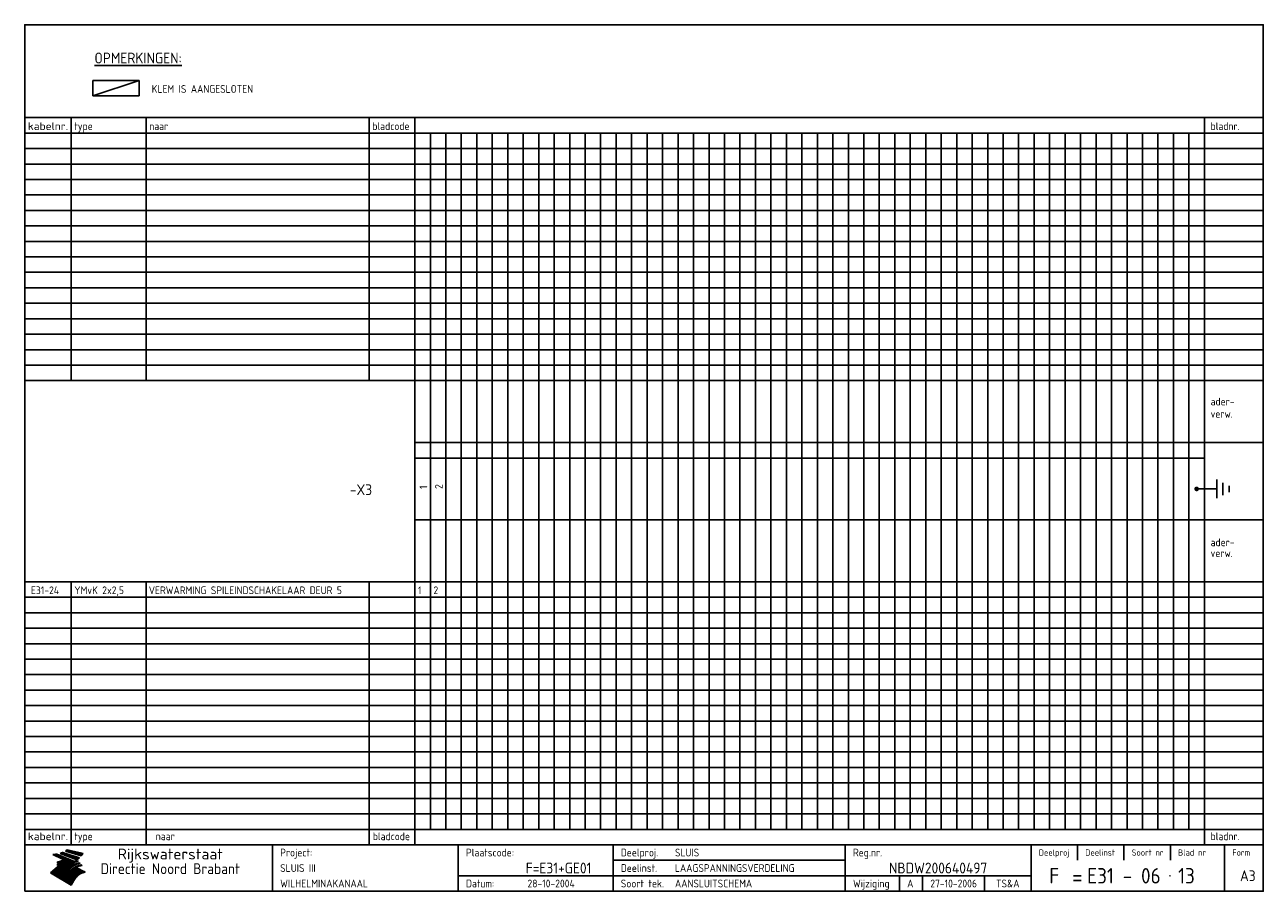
# Model space of a CAD drawing. Extents: x 10 to 410, y 10 to 290.
import ezdxf
from ezdxf.enums import TextEntityAlignment as Align

# ---------------------------------------------------------------- set-up
doc = ezdxf.new("R2010")
doc.units = 0
doc.header["$LTSCALE"] = 10
doc.header["$MEASUREMENT"] = 0
doc.layers.get('0').update_dxf_attribs({"linetype": 'CONTINUOUS'})
for name, color, linetype in [('0-25', 7, 'CONTINUOUS'), ('0-35', 2, 'CONTINUOUS'), ('0-50', 3, 'CONTINUOUS'), ('B-25', 7, 'CONTINUOUS'), ('B-35', 2, 'CONTINUOUS')]:
    doc.layers.add(name, color=color, linetype=linetype)
doc.styles.add('ISO', font='iso.shx')
doc.styles.get("Standard").update_dxf_attribs({"font": 'iso.shx'})

# ---------------------------------------------------------------- blocks, each defined once
blk = doc.blocks.new('KADER-A3')
at = {"layer": '0-25'}
for p, q in [((410, 35), (10, 35)), ((410, 30), (10, 30)), ((350, 25), (350, 20)), ((365, 25), (365, 20)), ((380, 25), (380, 20)), ((200, 20), (275, 20)), ((150, 15), (335, 15)), ((292.5, 15), (292.5, 10)), ((300, 15), (300, 10)), ((320, 15), (320, 10))]:
    blk.add_line(p, q, dxfattribs=at)
at = {"layer": '0-25', "color": 7}
for p, q in [((19.1, 21.89), (25.12, 19)), ((19.1, 21.89), (25.12, 19)), ((19.17, 21.86), (20.7, 21.86)), ((19.29, 21.8), (20.83, 21.8)), ((19.4, 21.75), (20.96, 21.75)), ((19.52, 21.69), (21.09, 21.69)), ((19.64, 21.63), (21.22, 21.63)), ((19.74, 21.92), (20.56, 21.92)), ((19.75, 21.58), (21.36, 21.58)), ((19.87, 21.52), (21.49, 21.52)), ((19.99, 21.47), (21.62, 21.47)), ((20.11, 21.41), (21.75, 21.41)), ((20.22, 21.35), (21.88, 21.35)), ((20.25, 21.97), (20.43, 21.97)), ((20.34, 21.3), (22.02, 21.3)), ((20.38, 21.99), (26.02, 19.59)), ((20.38, 21.99), (26.02, 19.59)), ((20.46, 21.24), (22.15, 21.24)), ((20.57, 21.18), (22.28, 21.18)), ((20.69, 21.13), (22.41, 21.13)), ((20.81, 21.07), (22.55, 21.07)), ((20.92, 21.02), (22.68, 21.02)), ((21.04, 20.96), (22.81, 20.96)), ((21.16, 20.9), (22.94, 20.9)), ((21.27, 20.85), (23.07, 20.85)), ((21.39, 20.79), (23.21, 20.79)), ((21.47, 22.25), (26.83, 20.19)), ((21.47, 22.25), (26.83, 20.19)), ((21.49, 22.25), (23.07, 22.25)), ((21.51, 20.73), (23.34, 20.73)), ((21.6, 22.2), (23.25, 22.2)), ((21.63, 20.68), (23.47, 20.68)), ((21.65, 22.31), (22.89, 22.31)), ((21.74, 20.62), (23.6, 20.62)), ((21.75, 22.14), (23.42, 22.14)), ((21.8, 22.37), (22.71, 22.37)), ((21.86, 20.57), (23.73, 20.57)), ((21.9, 22.08), (23.6, 22.08)), ((21.94, 22.42), (22.53, 22.42)), ((21.98, 20.51), (23.87, 20.51)), ((22.04, 22.03), (23.78, 22.03)), ((22.06, 22.48), (22.36, 22.48)), ((22.09, 20.45), (24, 20.45)), ((22.18, 22.53), (27.65, 20.8)), ((22.18, 22.53), (27.65, 20.8)), ((22.19, 21.97), (23.96, 21.97)), ((22.21, 20.4), (24.13, 20.4)), ((22.33, 20.34), (24.26, 20.34)), ((22.34, 21.92), (24.13, 21.92)), ((22.37, 20), (23.08, 20)), ((22.44, 20.28), (24.4, 20.28)), ((22.48, 21.86), (24.31, 21.86)), ((22.49, 20.06), (23.04, 20.06)), ((22.56, 20.23), (24.53, 20.23)), ((22.61, 20.12), (22.93, 20.12)), ((22.63, 21.8), (24.49, 21.8)), ((22.68, 20.17), (24.66, 20.17)), ((22.71, 20.17), (22.82, 20.17)), ((23.11, 20.02), (22.77, 20.2)), ((23.11, 20.02), (22.77, 20.2)), ((22.78, 21.75), (24.67, 21.75)), ((22.79, 20.12), (24.79, 20.12)), ((22.91, 20.06), (24.92, 20.06)), ((22.92, 21.69), (24.85, 21.69)), ((23.03, 20), (25.06, 20)), ((23.07, 21.63), (25.02, 21.63)), ((23.14, 22.99), (28.22, 21.46)), ((23.14, 22.99), (28.22, 21.46)), ((23.15, 22.98), (25.33, 22.98)), ((23.22, 21.58), (25.2, 21.58)), ((23.23, 23.04), (25.09, 23.04)), ((23.32, 23.1), (24.84, 23.1)), ((23.34, 22.93), (25.57, 22.93)), ((23.36, 21.52), (25.38, 21.52)), ((23.4, 23.15), (24.6, 23.15)), ((23.49, 23.21), (24.36, 23.21)), ((23.51, 21.47), (25.56, 21.47)), ((23.52, 22.87), (25.81, 22.87)), ((23.57, 23.27), (24.12, 23.27)), ((23.64, 23.32), (23.87, 23.32)), ((23.66, 21.41), (25.74, 21.41)), ((23.7, 23.36), (28.82, 22.17)), ((23.7, 23.36), (28.82, 22.17)), ((23.71, 22.82), (26.06, 22.82)), ((23.8, 21.35), (25.91, 21.35)), ((23.9, 22.76), (26.3, 22.76)), ((23.95, 21.3), (26.09, 21.3)), ((24.09, 22.7), (26.54, 22.7)), ((24.09, 21.24), (26.27, 21.24)), ((24.24, 21.18), (26.45, 21.18)), ((24.27, 22.65), (26.78, 22.65)), ((24.39, 21.13), (26.62, 21.13)), ((24.46, 22.59), (27.03, 22.59)), ((24.53, 21.07), (26.8, 21.07)), ((24.65, 22.53), (27.27, 22.53)), ((24.68, 21.02), (26.98, 21.02)), ((24.83, 20.96), (27.16, 20.96)), ((24.84, 22.48), (27.51, 22.48)), ((24.97, 20.9), (27.34, 20.9)), ((25.02, 22.42), (27.75, 22.42)), ((25.12, 20.85), (27.51, 20.85)), ((25.21, 22.37), (28, 22.37)), ((25.27, 20.79), (27.63, 20.79)), ((25.4, 22.31), (28.24, 22.31)), ((25.41, 20.73), (27.57, 20.73)), ((25.56, 20.68), (27.51, 20.68)), ((25.58, 22.25), (28.48, 22.25)), ((25.71, 20.62), (27.44, 20.62)), ((25.77, 22.2), (28.72, 22.2)), ((25.85, 20.57), (27.37, 20.57)), ((25.96, 22.14), (28.79, 22.14)), ((26, 20.51), (27.29, 20.51)), ((26.15, 22.08), (28.75, 22.08)), ((26.15, 20.45), (27.22, 20.45)), ((26.29, 20.4), (27.14, 20.4)), ((26.33, 22.03), (28.71, 22.03)), ((26.44, 20.34), (27.06, 20.34)), ((26.52, 21.97), (28.66, 21.97)), ((26.59, 20.28), (26.97, 20.28)), ((26.71, 21.92), (28.62, 21.92)), ((26.73, 20.23), (26.89, 20.23)), ((26.9, 21.86), (28.57, 21.86)), ((27.08, 21.8), (28.52, 21.8)), ((27.27, 21.75), (28.48, 21.75)), ((27.46, 21.69), (28.43, 21.69)), ((27.65, 21.63), (28.38, 21.63)), ((27.83, 21.58), (28.33, 21.58)), ((28.02, 21.52), (28.28, 21.52)), ((28.21, 21.47), (28.22, 21.47)), ((20.58, 17.88), (18.3, 16)), ((20.58, 17.88), (18.3, 16)), ((24.94, 11.97), (18.3, 16)), ((24.94, 11.97), (18.3, 16)), ((18.31, 16.01), (20.96, 16.01)), ((18.38, 16.07), (21.46, 16.07)), ((18.45, 16.12), (21.88, 16.12)), ((18.52, 16.18), (22.15, 16.18)), ((18.59, 16.23), (22.38, 16.23)), ((18.65, 16.29), (22.58, 16.29)), ((18.72, 16.35), (22.75, 16.35)), ((18.79, 16.4), (22.91, 16.4)), ((18.86, 16.46), (20.6, 16.46)), ((18.93, 16.52), (20.6, 16.52)), ((18.99, 16.57), (20.6, 16.57)), ((19.06, 16.63), (20.6, 16.63)), ((19.13, 16.68), (20.6, 16.68)), ((19.2, 16.74), (20.6, 16.74)), ((19.27, 16.8), (20.6, 16.8)), ((19.33, 16.85), (21.07, 16.85)), ((19.4, 16.91), (21.55, 16.91)), ((19.47, 16.97), (21.88, 16.97)), ((19.54, 17.02), (22.13, 17.02)), ((19.61, 17.08), (22.34, 17.08)), ((19.67, 17.13), (20.6, 17.13)), ((19.74, 17.19), (20.6, 17.19)), ((19.81, 17.25), (20.6, 17.25)), ((19.88, 17.3), (20.6, 17.3)), ((19.95, 17.36), (20.6, 17.36)), ((20.01, 17.42), (20.6, 17.42)), ((20.08, 17.47), (20.93, 17.47)), ((20.15, 17.53), (21.26, 17.53)), ((20.22, 17.58), (21.51, 17.58)), ((20.29, 17.64), (21.72, 17.64)), ((20.35, 17.7), (21.9, 17.7)), ((20.42, 17.75), (22.07, 17.75)), ((20.49, 17.81), (22.22, 17.81)), ((20.56, 17.87), (22.36, 17.87)), ((20.6, 19.11), (20.58, 19.51)), ((20.6, 19.11), (20.58, 19.51)), ((20.58, 19.5), (22.09, 19.5)), ((20.58, 19.44), (21.95, 19.44)), ((20.59, 19.38), (21.79, 19.38)), ((20.59, 19.33), (21.62, 19.33)), ((20.59, 19.27), (21.42, 19.27)), ((20.6, 19.22), (21.2, 19.22)), ((20.6, 19.16), (20.93, 19.16)), ((20.6, 19.11), (20.69, 19.12)), ((20.6, 19.11), (20.69, 19.12)), ((20.6, 18.79), (20.77, 18.81)), ((20.6, 18.79), (20.77, 18.81)), ((20.6, 18.29), (20.6, 18.79)), ((20.6, 18.29), (20.6, 18.79)), ((20.6, 18.77), (22.46, 18.77)), ((20.6, 18.71), (22.33, 18.71)), ((20.6, 18.65), (22.19, 18.65)), ((20.6, 18.6), (22.04, 18.6)), ((20.6, 18.54), (21.87, 18.54)), ((20.6, 18.48), (21.68, 18.48)), ((20.6, 18.43), (21.46, 18.43)), ((20.6, 18.37), (21.21, 18.37)), ((20.6, 18.29), (20.88, 18.32)), ((20.6, 18.29), (20.88, 18.32)), ((20.6, 18.32), (20.87, 18.32)), ((20.6, 17.88), (20.86, 17.91)), ((20.6, 17.88), (20.86, 17.91)), ((20.6, 17.43), (20.97, 17.48)), ((20.6, 17.43), (20.97, 17.48)), ((20.6, 17.43), (20.6, 17.09)), ((20.6, 17.43), (20.6, 17.09)), ((20.6, 17.09), (21.26, 17.16)), ((20.6, 17.09), (21.26, 17.16)), ((20.6, 16.8), (21.37, 16.89)), ((20.6, 16.8), (21.37, 16.89)), ((20.6, 16.8), (20.6, 16.45)), ((20.6, 16.8), (20.6, 16.45)), ((20.6, 16.45), (21.56, 16.56)), ((20.6, 16.45), (21.56, 16.56)), ((20.6, 15.97), (21.67, 16.09)), ((20.6, 15.97), (21.67, 16.09)), ((20.7, 16.46), (23.06, 16.46)), ((20.9, 19.55), (22.23, 19.55)), ((20.9, 18.82), (22.59, 18.82)), ((20.98, 17.92), (22.5, 17.92)), ((21.02, 17.13), (22.53, 17.13)), ((21.19, 19.61), (22.35, 19.61)), ((21.2, 16.52), (23.2, 16.52)), ((21.32, 18.88), (22.71, 18.88)), ((21.32, 17.98), (22.62, 17.98)), ((21.42, 19.67), (22.47, 19.67)), ((21.47, 17.19), (22.7, 17.19)), ((21.59, 18.03), (22.74, 18.03)), ((21.61, 18.93), (22.82, 18.93)), ((21.62, 19.72), (22.59, 19.72)), ((21.72, 16.57), (23.32, 16.57)), ((21.77, 17.25), (22.85, 17.25)), ((21.8, 19.78), (22.69, 19.78)), ((21.8, 18.09), (22.85, 18.09)), ((21.84, 18.99), (22.92, 18.99)), ((21.96, 19.83), (22.79, 19.83)), ((21.99, 18.15), (22.95, 18.15)), ((22.01, 17.3), (22.99, 17.3)), ((22.03, 19.05), (23.03, 19.05)), ((22.1, 16.63), (23.44, 16.63)), ((22.11, 19.89), (22.89, 19.89)), ((22.16, 18.2), (23.05, 18.2)), ((22.21, 19.1), (23.12, 19.1)), ((22.21, 17.36), (23.12, 17.36)), ((22.24, 19.95), (22.99, 19.95)), ((22.31, 18.26), (23.15, 18.26)), ((22.36, 19.16), (23.22, 19.16)), ((22.38, 16.68), (23.56, 16.68)), ((22.39, 17.42), (23.24, 17.42)), ((22.45, 18.32), (23.24, 18.32)), ((22.51, 19.22), (23.3, 19.22)), ((22.56, 17.47), (23.36, 17.47)), ((22.59, 18.37), (23.33, 18.37)), ((22.6, 16.74), (23.66, 16.74)), ((22.64, 19.27), (23.39, 19.27)), ((22.71, 18.43), (23.42, 18.43)), ((22.71, 17.53), (23.47, 17.53)), ((22.77, 19.33), (23.47, 19.33)), ((22.79, 16.8), (23.77, 16.8)), ((22.83, 18.48), (23.5, 18.48)), ((22.84, 17.58), (23.57, 17.58)), ((22.89, 19.38), (23.55, 19.38)), ((22.94, 18.54), (23.58, 18.54)), ((22.96, 16.85), (23.86, 16.85)), ((22.97, 17.64), (23.67, 17.64)), ((23, 19.44), (23.63, 19.44)), ((23.04, 18.6), (23.66, 18.6)), ((23.1, 19.5), (23.72, 19.5)), ((23.1, 17.7), (23.77, 17.7)), ((23.12, 16.91), (23.96, 16.91)), ((23.14, 18.65), (23.74, 18.65)), ((23.15, 19.95), (25.19, 19.95)), ((23.21, 19.55), (23.8, 19.55)), ((23.21, 17.75), (23.86, 17.75)), ((23.21, 16.01), (28.9, 16.01)), ((23.24, 18.71), (23.82, 18.71)), ((23.26, 19.89), (25.32, 19.89)), ((23.26, 16.97), (24.05, 16.97)), ((23.3, 19.61), (23.88, 19.61)), ((23.32, 17.81), (23.95, 17.81)), ((23.33, 18.77), (23.91, 18.77)), ((23.37, 16.07), (29.08, 16.07)), ((23.38, 19.83), (25.45, 19.83)), ((23.39, 19.67), (23.81, 19.67)), ((23.39, 17.02), (24.14, 17.02)), ((23.42, 18.82), (23.99, 18.82)), ((23.42, 17.87), (24.03, 17.87)), ((23.45, 19.7), (23.58, 19.79)), ((23.45, 19.7), (23.58, 19.79)), ((23.48, 19.72), (23.7, 19.72)), ((23.5, 19.78), (25.58, 19.78)), ((23.51, 18.88), (24.07, 18.88)), ((23.51, 16.12), (29.27, 16.12)), ((23.52, 17.92), (24.11, 17.92)), ((23.52, 17.08), (24.22, 17.08)), ((23.54, 18.9), (24.3, 19.42)), ((23.54, 18.9), (24.3, 19.42)), ((23.56, 19.78), (23.59, 19.78)), ((23.56, 19.39), (23.9, 19.62)), ((23.56, 19.39), (23.9, 19.62)), ((23.58, 19.79), (23.9, 19.62)), ((23.58, 19.79), (23.9, 19.62)), ((23.59, 18.93), (24.15, 18.93)), ((23.61, 19.72), (25.72, 19.72)), ((23.62, 17.98), (24.2, 17.98)), ((23.63, 17.13), (24.3, 17.13)), ((23.65, 18.59), (24.62, 19.25)), ((23.65, 18.59), (24.62, 19.25)), ((29.41, 16.17), (23.65, 16.17)), ((23.67, 18.99), (24.23, 18.99)), ((23.71, 18.03), (24.28, 18.03)), ((23.73, 19.67), (25.85, 19.67)), ((23.75, 19.05), (24.32, 19.05)), ((23.75, 17.19), (24.38, 17.19)), ((23.77, 16.23), (29.47, 16.23)), ((23.79, 18.09), (24.36, 18.09)), ((23.83, 19.1), (24.4, 19.1)), ((23.85, 19.61), (25.98, 19.61)), ((23.85, 17.25), (24.46, 17.25)), ((23.88, 18.15), (24.44, 18.15)), ((23.89, 16.29), (29.36, 16.29)), ((23.92, 19.16), (24.48, 19.16)), ((23.94, 18.19), (25.23, 19.07)), ((23.94, 18.19), (25.23, 19.07)), ((23.95, 17.3), (24.55, 17.3)), ((23.96, 19.55), (25.96, 19.55)), ((23.96, 18.2), (24.53, 18.2)), ((24, 19.22), (24.56, 19.22)), ((24, 16.35), (29.24, 16.35)), ((24.04, 18.26), (24.61, 18.26)), ((24.05, 17.36), (24.63, 17.36)), ((24.06, 17.88), (25.34, 18.76)), ((24.06, 17.88), (25.34, 18.76)), ((24.08, 19.5), (25.88, 19.5)), ((24.08, 19.27), (24.58, 19.27)), ((24.11, 16.4), (29.13, 16.4)), ((24.13, 18.32), (24.69, 18.32)), ((24.14, 17.42), (24.71, 17.42)), ((24.16, 19.33), (24.47, 19.33)), ((24.2, 19.44), (25.79, 19.44)), ((24.21, 18.37), (24.77, 18.37)), ((24.21, 16.46), (29.02, 16.46)), ((24.23, 17.47), (24.79, 17.47)), ((24.24, 17.48), (25.52, 18.36)), ((24.24, 17.48), (25.52, 18.36)), ((24.25, 19.38), (24.36, 19.38)), ((24.29, 18.43), (24.85, 18.43)), ((24.3, 19.42), (24.62, 19.25)), ((24.3, 19.42), (24.62, 19.25)), ((24.31, 19.38), (25.71, 19.38)), ((24.31, 17.53), (24.87, 17.53)), ((24.31, 16.52), (28.91, 16.52)), ((24.35, 17.17), (25.64, 18.05)), ((24.35, 17.17), (25.64, 18.05)), ((24.37, 18.48), (24.94, 18.48)), ((24.39, 17.58), (24.96, 17.58)), ((24.4, 16.57), (28.79, 16.57)), ((24.43, 19.33), (25.62, 19.33)), ((24.45, 18.54), (25.02, 18.54)), ((24.47, 17.64), (25.04, 17.64)), ((24.49, 16.63), (28.68, 16.63)), ((24.54, 18.6), (25.1, 18.6)), ((24.55, 19.27), (25.54, 19.27)), ((24.56, 17.7), (25.12, 17.7)), ((24.57, 16.68), (28.57, 16.68)), ((24.62, 18.65), (25.18, 18.65)), ((24.63, 16.72), (25.91, 17.6)), ((24.63, 16.72), (25.91, 17.6)), ((24.64, 17.75), (25.2, 17.75)), ((24.66, 16.74), (28.45, 16.74)), ((24.67, 19.22), (25.45, 19.22)), ((24.7, 18.71), (25.27, 18.71)), ((24.72, 17.81), (25.29, 17.81)), ((24.74, 16.8), (28.34, 16.8)), ((24.78, 19.16), (25.37, 19.16)), ((24.78, 18.77), (25.34, 18.77)), ((24.8, 17.87), (25.37, 17.87)), ((24.82, 16.85), (28.23, 16.85)), ((24.87, 18.82), (25.4, 18.82)), ((24.89, 17.92), (25.45, 17.92)), ((24.9, 19.1), (25.28, 19.1)), ((24.9, 16.91), (28.11, 16.91)), ((24.95, 18.88), (25.45, 18.88)), ((24.97, 17.98), (25.53, 17.98)), ((24.99, 16.97), (28, 16.97)), ((25.02, 19.05), (25.2, 19.05)), ((25.03, 18.93), (25.51, 18.93)), ((25.05, 18.03), (25.61, 18.03)), ((25.07, 17.02), (27.89, 17.02)), ((25.11, 18.99), (25.57, 18.99)), ((26.02, 19.59), (25.12, 19)), ((26.02, 19.59), (25.12, 19)), ((25.13, 18.09), (25.68, 18.09)), ((25.15, 17.08), (27.77, 17.08)), ((25.19, 19.05), (25.63, 19.05)), ((25.21, 18.15), (25.75, 18.15)), ((25.23, 17.13), (27.66, 17.13)), ((25.26, 19.1), (25.7, 19.1)), ((25.3, 18.2), (25.82, 18.2)), ((25.31, 17.19), (27.55, 17.19)), ((25.33, 19.16), (25.77, 19.16)), ((25.38, 18.26), (25.89, 18.26)), ((25.39, 19.22), (25.85, 19.22)), ((25.4, 17.25), (27.43, 17.25)), ((25.46, 18.32), (25.97, 18.32)), ((25.47, 19.27), (25.93, 19.27)), ((25.48, 17.3), (27.32, 17.3)), ((25.54, 19.33), (26.03, 19.33)), ((25.54, 18.37), (26.06, 18.37)), ((25.56, 17.36), (27.21, 17.36)), ((25.62, 18.43), (26.14, 18.43)), ((25.63, 19.38), (26.13, 19.38)), ((25.64, 17.42), (27.1, 17.42)), ((25.7, 18.48), (26.24, 18.48)), ((25.72, 19.44), (26.24, 19.44)), ((25.73, 17.47), (26.98, 17.47)), ((25.79, 18.54), (26.34, 18.54)), ((25.81, 17.53), (26.87, 17.53)), ((25.82, 19.5), (26.36, 19.5)), ((25.89, 18.6), (26.46, 18.6)), ((25.89, 17.58), (26.76, 17.58)), ((25.93, 19.55), (26.53, 19.55)), ((25.96, 17.64), (26.64, 17.64)), ((25.99, 18.65), (26.58, 18.65)), ((26.04, 17.7), (26.59, 17.7)), ((26.06, 19.61), (26.85, 19.61)), ((26.1, 18.71), (26.72, 18.71)), ((26.12, 17.75), (26.67, 17.75)), ((26.2, 17.81), (26.76, 17.81)), ((26.21, 19.67), (27.23, 19.67)), ((26.23, 18.77), (26.89, 18.77)), ((26.29, 17.87), (26.86, 17.87)), ((26.37, 18.82), (27.09, 18.82)), ((26.39, 17.92), (26.97, 17.92)), ((26.44, 19.72), (27.18, 19.72)), ((26.49, 17.98), (27.09, 17.98)), ((26.53, 18.88), (27.34, 18.88)), ((26.56, 17.68), (29.54, 16.2)), ((26.56, 17.68), (29.54, 16.2)), ((26.6, 18.03), (27.22, 18.03)), ((26.72, 18.09), (27.38, 18.09)), ((26.73, 18.93), (27.66, 18.93)), ((26.85, 18.15), (27.56, 18.15)), ((26.99, 18.99), (27.9, 18.99)), ((27, 18.2), (27.8, 18.2)), ((27.13, 19.78), (27.25, 19.64)), ((27.13, 19.78), (27.25, 19.64)), ((27.18, 18.26), (28.13, 18.26)), ((27.26, 19.05), (27.84, 19.05)), ((27.39, 18.32), (28.47, 18.32)), ((27.7, 18.37), (28.49, 18.37)), ((27.78, 19.1), (27.93, 18.96)), ((27.78, 19.1), (27.93, 18.96)), ((28, 18.43), (28.44, 18.43)), ((28.29, 15.83), (29.54, 16.2)), ((28.29, 15.83), (29.54, 16.2)), ((28.39, 18.48), (28.54, 18.32)), ((28.39, 18.48), (28.54, 18.32)), ((29.54, 16.2), (29.45, 16.17)), ((29.54, 16.2), (29.45, 16.17)), ((29.46, 16.18), (29.47, 16.18)), ((18.38, 15.95), (20.6, 15.95)), ((18.47, 15.9), (20.6, 15.9)), ((18.57, 15.84), (20.6, 15.84)), ((18.66, 15.78), (20.6, 15.78)), ((18.75, 15.73), (20.6, 15.73)), ((18.85, 15.67), (20.6, 15.67)), ((18.94, 15.62), (20.6, 15.62)), ((19.03, 15.56), (27.83, 15.56)), ((19.12, 15.5), (27.75, 15.5)), ((19.22, 15.45), (27.66, 15.45)), ((19.31, 15.39), (27.58, 15.39)), ((19.4, 15.33), (27.5, 15.33)), ((19.49, 15.28), (27.43, 15.28)), ((19.59, 15.22), (27.36, 15.22)), ((19.68, 15.17), (27.29, 15.17)), ((19.77, 15.11), (27.22, 15.11)), ((19.86, 15.05), (27.15, 15.05)), ((19.96, 15), (27.09, 15)), ((20.05, 14.94), (27.02, 14.94)), ((20.14, 14.88), (26.96, 14.88)), ((20.24, 14.83), (26.9, 14.83)), ((20.33, 14.77), (26.84, 14.77)), ((20.42, 14.72), (26.79, 14.72)), ((20.51, 14.66), (26.73, 14.66)), ((20.6, 15.97), (20.6, 15.58)), ((20.6, 15.97), (20.6, 15.58)), ((20.6, 15.58), (21.95, 15.73)), ((20.6, 15.58), (21.95, 15.73)), ((20.61, 14.6), (26.68, 14.6)), ((20.7, 14.55), (26.62, 14.55)), ((20.79, 14.49), (26.57, 14.49)), ((20.88, 14.43), (26.52, 14.43)), ((20.94, 15.62), (27.92, 15.62)), ((20.98, 14.38), (26.47, 14.38)), ((21.07, 14.32), (26.42, 14.32)), ((21.16, 14.27), (26.38, 14.27)), ((21.25, 14.21), (26.33, 14.21)), ((21.35, 14.15), (26.29, 14.15)), ((21.44, 14.1), (26.24, 14.1)), ((21.45, 15.67), (28.01, 15.67)), ((21.53, 14.04), (26.2, 14.04)), ((21.63, 13.98), (26.16, 13.98)), ((21.72, 13.93), (26.12, 13.93)), ((21.81, 13.87), (26.08, 13.87)), ((21.9, 13.82), (26.04, 13.82)), ((21.96, 15.73), (28.11, 15.73)), ((22, 13.76), (26, 13.76)), ((22.09, 13.7), (25.96, 13.7)), ((22.18, 13.65), (25.93, 13.65)), ((22.27, 13.59), (25.89, 13.59)), ((22.34, 15.78), (28.21, 15.78)), ((22.37, 13.53), (25.86, 13.53)), ((22.46, 13.48), (25.82, 13.48)), ((22.55, 13.42), (25.79, 13.42)), ((22.62, 15.84), (28.33, 15.84)), ((22.65, 13.37), (25.76, 13.37)), ((22.74, 13.31), (25.73, 13.31)), ((22.83, 13.25), (25.69, 13.25)), ((22.84, 15.9), (28.52, 15.9)), ((22.92, 13.2), (25.66, 13.2)), ((23.02, 13.14), (25.63, 13.14)), ((23.04, 15.95), (28.71, 15.95)), ((23.11, 13.08), (25.59, 13.08)), ((23.2, 13.03), (25.56, 13.03)), ((23.29, 12.97), (25.53, 12.97)), ((23.39, 12.92), (25.5, 12.92)), ((23.48, 12.86), (25.46, 12.86)), ((23.57, 12.8), (25.43, 12.8)), ((23.66, 12.75), (25.4, 12.75)), ((23.76, 12.69), (25.36, 12.69)), ((23.85, 12.63), (25.33, 12.63)), ((23.94, 12.58), (25.3, 12.58)), ((24.04, 12.52), (25.26, 12.52)), ((24.13, 12.47), (25.23, 12.47)), ((24.22, 12.41), (25.2, 12.41)), ((24.31, 12.35), (25.17, 12.35)), ((24.41, 12.3), (25.13, 12.3)), ((24.5, 12.24), (25.1, 12.24)), ((24.59, 12.18), (25.07, 12.18)), ((24.68, 12.13), (25.03, 12.13)), ((24.78, 12.07), (25, 12.07)), ((24.87, 12.02), (24.97, 12.02)), ((24.94, 11.97), (25.81, 13.45)), ((24.94, 11.97), (25.81, 13.45))]:
    blk.add_line(p, q, dxfattribs=at)
for centre, radius, start, end in [((19.15, 29.7), 7.8, 269.6055, 279.0886), ((19.15, 29.7), 7.8, 269.6055, 279.0886), ((19.93, 25.38), 5.91, 276.3402, 298.7463), ((19.93, 25.38), 5.91, 276.3402, 298.7463), ((19.84, 25.09), 6.03, 278.129, 302.868), ((19.84, 25.09), 6.03, 278.129, 302.868), ((19.84, 27.26), 5.27, 288.0217, 296.3084), ((19.84, 27.26), 5.27, 288.0217, 296.3084), ((20.49, 27.56), 5.28, 300.0654, 307.393), ((20.49, 27.56), 5.28, 300.0654, 307.393), ((24.11, 24.7), 5.26, 301.1147, 312.2814), ((24.11, 24.7), 5.26, 301.1147, 312.2814), ((21.95, 27.32), 8.59, 316.9248, 323.1399), ((21.95, 27.32), 8.59, 316.9248, 323.1399), ((20.21, 23.78), 5.91, 273.6149, 304.3803), ((20.21, 23.78), 5.91, 273.6149, 304.3803), ((20.35, 24.56), 5.76, 274.164, 302.5474), ((20.35, 24.56), 5.76, 274.164, 302.5474), ((20.05, 24.28), 6.02, 277.9472, 305.7139), ((20.05, 24.28), 6.02, 277.9472, 305.7139), ((20.04, 23.49), 6.09, 278.8115, 306.4242), ((20.04, 23.49), 6.09, 278.8115, 306.4242), ((20.53, 23.07), 5.96, 277.0519, 304.973), ((20.53, 23.07), 5.96, 277.0519, 304.973), ((20.72, 22.76), 5.91, 276.3402, 304.3803), ((20.72, 22.76), 5.91, 276.3402, 304.3803), ((21.06, 22.34), 5.81, 274.9043, 303.1745), ((21.06, 22.34), 5.81, 274.9043, 303.1745), ((20.82, 22.06), 6.04, 278.1111, 305.8489), ((20.82, 22.06), 6.04, 278.1111, 305.8489), ((21.3, 21.6), 5.91, 276.3402, 304.3803), ((21.3, 21.6), 5.91, 276.3402, 304.3803), ((27.05, 17.17), 2.63, 107.4286, 133.7799), ((27.05, 17.17), 2.63, 107.4286, 133.7799), ((27.45, 16.91), 2.81, 110.4143, 138.7411), ((27.45, 16.91), 2.81, 110.4143, 138.7411), ((27.57, 15.64), 3.4, 98.1566, 126.9045), ((27.57, 15.64), 3.4, 98.1566, 126.9045), ((27.91, 15.54), 3.39, 100.5835, 132.088), ((27.91, 15.54), 3.39, 100.5835, 132.088), ((28.21, 14.74), 3.67, 95.7581, 128.7216), ((28.21, 14.74), 3.67, 95.7581, 128.7216), ((27.01, 16.84), 2.93, 87.7348, 104.8316), ((27.01, 16.84), 2.93, 87.7348, 104.8316), ((27.37, 15.71), 3.93, 91.7838, 103.2817), ((27.37, 15.71), 3.93, 91.7838, 103.2817), ((28.4, 15.05), 3.21, 96.3886, 125.0052), ((28.4, 15.05), 3.21, 96.3886, 125.0052), ((27.82, 16.31), 2.8, 90.634, 105.1984), ((27.82, 16.31), 2.8, 90.634, 105.1984), ((28.19, 15.04), 3.93, 93.8342, 103.2817), ((28.19, 15.04), 3.93, 93.8342, 103.2817), ((28.58, 15.69), 2.8, 93.8141, 105.1984), ((28.58, 15.69), 2.8, 93.8141, 105.1984), ((28.95, 14.41), 3.93, 96.0135, 103.2817), ((28.95, 14.41), 3.93, 96.0135, 103.2817), ((31.24, 10.26), 6.3, 117.9568, 149.6251), ((31.24, 10.26), 6.3, 117.9568, 149.6251)]:
    blk.add_arc(centre, radius, start, end, dxfattribs=at)
at = {"layer": '0-35'}
for p, q in [((90, 25), (90, 10)), ((150, 25), (150, 10)), ((200, 25), (200, 10)), ((275, 25), (275, 10)), ((335, 25), (335, 10)), ((397.5, 25), (397.5, 10))]:
    blk.add_line(p, q, dxfattribs=at)
at = {"layer": '0-50'}
for p, q in [((10, 25), (410, 25)), ((348.75, 15), (351.25, 15)), ((348.75, 13.5), (351.25, 13.5))]:
    blk.add_line(p, q, dxfattribs=at)
blk.add_lwpolyline([(10, 10), (410, 10), (410, 290), (10, 290)], close=True, dxfattribs=at)
at = {"layer": '0-50', "const_width": 0.25}
blk.add_lwpolyline([(379.75, 15, 1), (380, 15, 1)], format="xyb", close=True, dxfattribs=at)
at = {"layer": '0-25', "style": 'ISO'}
for s, height, p in [('Project:', 2.5, (92.5, 22.5)), ('Plaatscode:', 2.5, (152.5, 22.5)), ('Deelproj.', 2.5, (202.5, 22.5)), ('Reg.nr.', 2.5, (277.5, 22.5)), ('Deelproj', 2, (337.5, 22.5)), ('Deelinst', 2, (352.5, 22.5)), ('Soort nr', 2, (367.5, 22.5)), ('Blad nr', 2, (382.5, 22.5)), ('Form', 2, (400, 22.5)), ('Deelinst.', 2.5, (202.5, 17.5)), ('Datum:', 2.5, (152.5, 12.5)), ('Soort tek.', 2.5, (202.5, 12.5)), ('Wijziging', 2.5, (277.5, 12.5))]:
    blk.add_text(s, height=height, dxfattribs=at).set_placement(p, align=Align.MIDDLE_LEFT)
for tag, p in [('N', (220, 22.5)), ('B', (92.5, 17.5)), ('P', (220, 17.5)), ('C', (92.5, 12.5)), ('U', (220, 12.5)), ('REV', (295, 12.5))]:
    blk.add_attdef(tag, text='', height=2.5, dxfattribs=at).set_placement(p, align=Align.MIDDLE_LEFT)
for tag, p in [('W', (180, 12.5)), ('Z', (310, 12.5)), ('Y', (327.5, 12.5))]:
    blk.add_attdef(tag, text='', height=2.5, dxfattribs=at).set_placement(p, align=Align.MIDDLE)
at = {"layer": '0-35', "style": 'ISO', "width": 1.00614}
blk.add_text('Rijkswaterstaat', height=3.5, dxfattribs=at).set_placement((40, 20.28), (74, 20.28), align=Align.FIT)
at = {"layer": '0-35', "color": 2, "style": 'ISO', "width": 0.948867}
blk.add_text('Directie Noord Brabant', height=3.5, dxfattribs=at).set_placement((34.5, 15.53), (79.5, 15.53), align=Align.FIT)
at = {"layer": '0-35', "style": 'ISO'}
for tag, p in [('X', (178.5, 17.5)), ('FORM', (402.5, 15))]:
    blk.add_attdef(tag, text='', height=3.5, dxfattribs=at).set_placement(p, align=Align.MIDDLE_LEFT)
blk.add_attdef('RNR', text='', height=3.5, dxfattribs=at).set_placement((305, 17.5), align=Align.MIDDLE)
at = {"layer": '0-50', "style": 'ISO'}
for tag, p in [('M', (342.5, 15)), ('O', (365, 15))]:
    blk.add_attdef(tag, text='', height=5, dxfattribs=at).set_placement(p, align=Align.MIDDLE)
blk.add_attdef('Q', text='', height=5, dxfattribs=at).set_placement((382.5, 15), align=Align.MIDDLE_LEFT)

msp = doc.modelspace()

# ---------------------------------------------------------------- linework, layer by layer
at = {"layer": '0-25'}
for p, q in [((10, 260), (410, 260)), ((10, 255), (410, 255)), ((141, 255), (141, 175)), ((146, 255), (146, 175)), ((151, 255), (151, 175)), ((156, 255), (156, 175)), ((161, 255), (161, 30)), ((166, 255), (166, 175)), ((171, 255), (171, 175)), ((176, 255), (176, 175)), ((181, 255), (181, 175)), ((186, 255), (186, 30)), ((191, 255), (191, 175)), ((196, 255), (196, 175)), ((201, 255), (201, 175)), ((206, 255), (206, 175)), ((211, 255), (211, 30)), ((216, 255), (216, 175)), ((221, 255), (221, 175)), ((226, 255), (226, 175)), ((231, 255), (231, 175)), ((236, 255), (236, 30)), ((241, 255), (241, 175)), ((246, 255), (246, 175)), ((251, 255), (251, 175)), ((256, 255), (256, 175)), ((261, 255), (261, 30)), ((266, 255), (266, 175)), ((271, 255), (271, 175)), ((276, 255), (276, 175)), ((281, 255), (281, 175)), ((286, 255), (286, 30)), ((291, 255), (291, 175)), ((296, 255), (296, 175)), ((301, 255), (301, 175)), ((306, 255), (306, 175)), ((311, 255), (311, 30)), ((316, 255), (316, 175)), ((321, 255), (321, 175)), ((326, 255), (326, 175)), ((331, 255), (331, 175)), ((336, 255), (336, 30)), ((341, 255), (341, 175)), ((346, 255), (346, 175)), ((351, 255), (351, 175)), ((356, 255), (356, 175)), ((361, 255), (361, 30)), ((366, 255), (366, 175)), ((371, 255), (371, 175)), ((376, 255), (376, 175)), ((381, 255), (381, 175)), ((386, 255), (386, 30)), ((10, 250), (410, 250)), ((10, 245), (410, 245)), ((10, 240), (410, 240)), ((10, 235), (410, 235)), ((10, 230), (410, 230)), ((10, 225), (410, 225)), ((10, 220), (410, 220)), ((10, 215), (410, 215)), ((10, 210), (410, 210)), ((10, 205), (410, 205)), ((10, 200), (410, 200)), ((10, 195), (410, 195)), ((10, 190), (410, 190)), ((10, 185), (410, 185)), ((10, 180), (410, 180)), ((10, 175), (410, 175)), ((141, 175), (141, 110)), ((146, 175), (146, 110)), ((151, 175), (151, 110)), ((156, 175), (156, 110)), ((166, 175), (166, 110)), ((171, 175), (171, 110)), ((176, 175), (176, 110)), ((181, 175), (181, 110)), ((191, 175), (191, 110)), ((196, 175), (196, 110)), ((201, 175), (201, 110)), ((206, 175), (206, 110)), ((216, 175), (216, 110)), ((221, 175), (221, 110)), ((226, 175), (226, 110)), ((231, 175), (231, 110)), ((241, 175), (241, 110)), ((246, 175), (246, 110)), ((251, 175), (251, 110)), ((256, 175), (256, 110)), ((266, 175), (266, 110)), ((271, 175), (271, 110)), ((276, 175), (276, 110)), ((281, 175), (281, 110)), ((291, 175), (291, 110)), ((296, 175), (296, 110)), ((301, 175), (301, 110)), ((306, 175), (306, 110)), ((316, 175), (316, 110)), ((321, 175), (321, 110)), ((326, 175), (326, 110)), ((331, 175), (331, 110)), ((341, 175), (341, 110)), ((346, 175), (346, 110)), ((351, 175), (351, 110)), ((356, 175), (356, 110)), ((366, 175), (366, 110)), ((371, 175), (371, 110)), ((376, 175), (376, 110)), ((381, 175), (381, 110)), ((136, 150), (391, 150)), ((389, 140), (395, 140)), ((395, 143), (395, 137)), ((397, 142), (397, 138)), ((399, 141), (399, 139)), ((10, 110), (410, 110)), ((141, 110), (141, 30)), ((146, 110), (146, 30)), ((151, 110), (151, 30)), ((156, 110), (156, 30)), ((166, 110), (166, 30)), ((171, 110), (171, 30)), ((176, 110), (176, 30)), ((181, 110), (181, 30)), ((191, 110), (191, 30)), ((196, 110), (196, 30)), ((201, 110), (201, 30)), ((206, 110), (206, 30)), ((216, 110), (216, 30)), ((221, 110), (221, 30)), ((226, 110), (226, 30)), ((231, 110), (231, 30)), ((241, 110), (241, 30)), ((246, 110), (246, 30)), ((251, 110), (251, 30)), ((256, 110), (256, 30)), ((266, 110), (266, 30)), ((271, 110), (271, 30)), ((276, 110), (276, 30)), ((281, 110), (281, 30)), ((291, 110), (291, 30)), ((296, 110), (296, 30)), ((301, 110), (301, 30)), ((306, 110), (306, 30)), ((316, 110), (316, 30)), ((321, 110), (321, 30)), ((326, 110), (326, 30)), ((331, 110), (331, 30)), ((341, 110), (341, 30)), ((346, 110), (346, 30)), ((351, 110), (351, 30)), ((356, 110), (356, 30)), ((366, 110), (366, 30)), ((371, 110), (371, 30)), ((376, 110), (376, 30)), ((381, 110), (381, 30)), ((10, 105), (410, 105)), ((10, 100), (410, 100)), ((10, 95), (410, 95)), ((10, 90), (410, 90)), ((10, 85), (410, 85)), ((10, 80), (410, 80)), ((10, 75), (410, 75)), ((10, 70), (410, 70)), ((10, 65), (410, 65)), ((10, 60), (410, 60)), ((10, 55), (410, 55)), ((10, 50), (410, 50)), ((10, 45), (410, 45)), ((10, 40), (410, 40)), ((10, 35), (410, 35)), ((10, 30), (410, 30)), ((10, 30), (410, 30))]:
    msp.add_line(p, q, dxfattribs=at)
at = {"layer": '0-25', "const_width": 0.75}
msp.add_lwpolyline([(388.12, 140, 1), (388.88, 140, 1)], format="xyb", close=True, dxfattribs=at)
at = {"layer": '0-35'}
for p, q in [((32, 272), (32, 267)), ((47, 272), (32, 272)), ((32, 267), (47, 272)), ((47, 267), (47, 272)), ((32, 267), (47, 267)), ((25, 260), (25, 175)), ((49.21, 260), (49.21, 175)), ((121.27, 260), (121.27, 175)), ((136, 260), (136, 25)), ((391, 260), (391, 25)), ((136, 155), (410, 155)), ((136, 130), (410, 130)), ((25, 110), (25, 25)), ((49.21, 110), (49.21, 25)), ((121.27, 110), (121.27, 25))]:
    msp.add_line(p, q, dxfattribs=at)

# ---------------------------------------------------------------- block references
ref = msp.add_blockref('KADER-A3', (0, 0))
ref.add_attrib('B', 'SLUIS III', dxfattribs={"layer": '0-25', "height": 2.5, "style": 'ISO'}).set_placement((92.5, 17.5), align=Align.MIDDLE_LEFT)
ref.add_attrib('C', 'WILHELMINAKANAAL', dxfattribs={"layer": '0-25', "height": 2.5, "style": 'ISO'}).set_placement((92.5, 12.5), align=Align.MIDDLE_LEFT)
ref.add_attrib('N', 'SLUIS', dxfattribs={"layer": '0-25', "height": 2.5, "style": 'ISO'}).set_placement((220, 22.5), align=Align.MIDDLE_LEFT)
ref.add_attrib('P', 'LAAGSPANNINGSVERDELING', dxfattribs={"layer": '0-25', "height": 2.5, "style": 'ISO'}).set_placement((220, 17.5), align=Align.MIDDLE_LEFT)
ref.add_attrib('U', 'AANSLUITSCHEMA', dxfattribs={"layer": '0-25', "height": 2.5, "style": 'ISO'}).set_placement((220, 12.5), align=Align.MIDDLE_LEFT)
ref.add_attrib('M', 'F', dxfattribs={"layer": '0-50', "height": 5, "style": 'ISO'}).set_placement((342.5, 15), align=Align.MIDDLE)
ref.add_attrib('O', 'E31 - 06', dxfattribs={"layer": '0-50', "height": 5, "style": 'ISO'}).set_placement((365, 15), align=Align.MIDDLE)
ref.add_attrib('Q', '13', dxfattribs={"layer": '0-50', "height": 5, "style": 'ISO'}).set_placement((382.5, 15), align=Align.MIDDLE_LEFT)
ref.add_attrib('X', 'F=E31+GE01', dxfattribs={"layer": '0-35', "height": 3.5, "style": 'ISO'}).set_placement((171.81, 17.5), align=Align.MIDDLE_LEFT)
ref.add_attrib('RNR', 'NBDW200640497', dxfattribs={"layer": '0-35', "height": 3.5, "style": 'ISO'}).set_placement((305, 17.5), align=Align.MIDDLE)
ref.add_attrib('W', '28-10-2004', dxfattribs={"layer": '0-25', "height": 2.5, "style": 'ISO'}).set_placement((180, 12.5), align=Align.MIDDLE)
ref.add_attrib('FORM', 'A3', dxfattribs={"layer": '0-35', "height": 3.5, "style": 'ISO'}).set_placement((402.5, 15), align=Align.MIDDLE_LEFT)
ref.add_attrib('REV', 'A', dxfattribs={"layer": '0-25', "height": 2.5, "style": 'ISO'}).set_placement((295, 12.5), align=Align.MIDDLE_LEFT)
ref.add_attrib('Z', '27-10-2006', dxfattribs={"layer": '0-25', "height": 2.5, "style": 'ISO'}).set_placement((310, 12.5), align=Align.MIDDLE)
ref.add_attrib('Y', 'TS&A', dxfattribs={"layer": '0-25', "height": 2.5, "style": 'ISO'}).set_placement((327.5, 12.5), align=Align.MIDDLE)

# ---------------------------------------------------------------- texts
at = {"layer": 'B-25'}
for s, p in [('KLEM IS AANGESLOTEN', (51, 268)), ('E31-24', (12, 106)), ('YMvK 2x2,5', (26, 106)), ('VERWARMING SPILEINDSCHAKELAAR DEUR 5', (50.05, 106)), ('1', (137, 106)), ('2', (142, 106))]:
    msp.add_text(s, height=2.5, dxfattribs=at).set_placement(p)
at = {"layer": 'B-25', "style": 'ISO', "width": 1.11828}
for p, p2 in [((11, 256), (24, 256)), ((11, 26.5), (24, 26.5))]:
    msp.add_text('kabelnr.', height=2.5, dxfattribs=at).set_placement(p, p2, align=Align.FIT)
at = {"layer": 'B-25', "style": 'ISO'}
for s, p in [('type', (26, 256)), ('naar', (50.21, 256)), ('bladcode', (122.27, 256)), ('bladnr.', (393, 256)), ('ader-', (393, 167)), ('verw.', (393, 163)), ('ader-', (393, 121.5)), ('verw.', (393, 118)), ('type', (26, 26.5)), ('naar', (52.32, 26.5)), ('bladcode', (122.4, 26.5)), ('bladnr.', (393, 26.5))]:
    msp.add_text(s, height=2.5, dxfattribs=at).set_placement(p)
at = {"layer": 'B-25'}
for s, p in [('1', (140, 140)), ('2', (145, 140))]:
    msp.add_text(s, height=2.5, rotation=90, dxfattribs=at).set_placement(p)
at = {"layer": 'B-35'}
for s, p in [('%%UOPMERKINGEN:', (32.5, 277.5)), ('-X3', (115, 138))]:
    msp.add_text(s, height=3.5, dxfattribs=at).set_placement(p)

doc.saveas('drawing.dxf')
